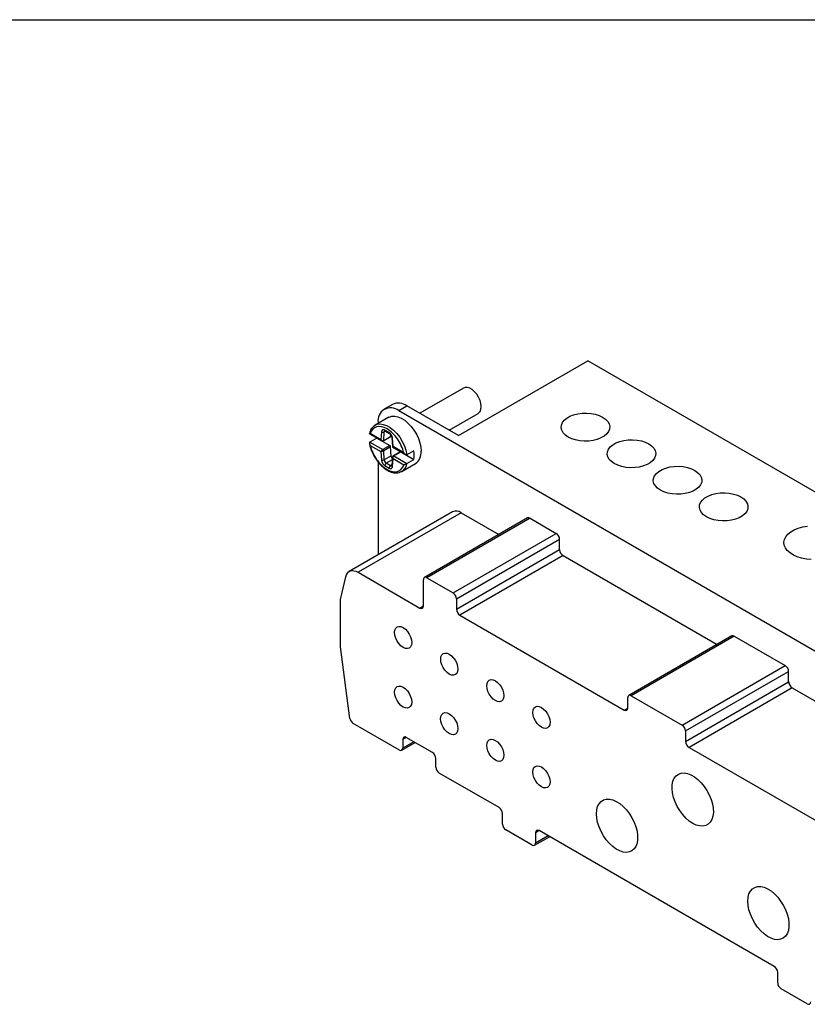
# Model space of a CAD drawing. Header units: millimetres. Extents: x 13 to 546, y 13 to 419.
# Tile 4 of 5: x 398 to 479, y 318 to 419. Entities that reach past the tile are written whole.
import ezdxf

# ---------------------------------------------------------------- set-up
doc = ezdxf.new("R2010")
doc.units = ezdxf.units.MM
doc.header["$LTSCALE"] = 2
doc.linetypes.add('SLD-Solid', pattern=[0])
doc.layers.add('TEXT', color=140, linetype='SLD-Solid', lineweight=25)

msp = doc.modelspace()

# ---------------------------------------------------------------- linework, layer by layer
for p, q in [((443.398, 376.335), (456.692, 384.009)), ((520.331, 347.27), (456.692, 384.009)), ((443.921, 381.225), (439.424, 378.629)), ((436.595, 379.545), (435.746, 379.055)), ((437.246, 378.906), (438.095, 379.396)), ((437.246, 378.906), (511.493, 336.045)), ((443.398, 376.335), (438.095, 379.396)), ((442.424, 376.897), (445.421, 378.627)), ((436.225, 378.226), (434.811, 377.409)), ((435.125, 377.681), (435.125, 377.591)), ((434.81, 377.409), (434.491, 377.096)), ((435.482, 376.721), (435.425, 375.916)), ((435.702, 375.831), (435.764, 376.709)), ((435.897, 376.785), (435.764, 376.709)), ((436.259, 376.644), (435.83, 376.892)), ((435.871, 376.8), (436.3, 376.552)), ((434.233, 376.537), (435.532, 375.787)), ((434.988, 376.087), (434.28, 375.679)), ((434.28, 375.679), (435.63, 374.9)), ((435.425, 375.916), (434.321, 376.553)), ((434.988, 376.087), (436.337, 375.308)), ((435.682, 375.792), (436.389, 376.201)), ((435.702, 375.831), (436.409, 376.24)), ((436.409, 376.24), (436.423, 376.437)), ((436.549, 376.14), (436.611, 375.185)), ((436.664, 375.201), (436.607, 376.072)), ((434.321, 375.329), (435.425, 374.691)), ((435.425, 374.691), (435.482, 373.821)), ((436.337, 375.308), (435.63, 374.9)), ((436.409, 375.191), (435.702, 374.782)), ((435.764, 373.834), (435.702, 374.782)), ((436.471, 374.242), (436.409, 375.191)), ((436.639, 375.147), (437.939, 374.397)), ((437.768, 374.564), (436.664, 375.201)), ((437.397, 374.671), (436.69, 374.263)), ((436.741, 374.258), (437.448, 374.666)), ((437.448, 374.666), (438.798, 373.887)), ((438.798, 374.785), (438.091, 374.377)), ((435.125, 373.646), (435.125, 364.084)), ((436.471, 374.242), (435.764, 373.834)), ((436.59, 373.851), (435.971, 373.493)), ((436.611, 374.149), (436.549, 373.267)), ((436.607, 373.171), (436.664, 373.976)), ((436.664, 373.976), (437.768, 373.339)), ((436.741, 374.258), (438.091, 373.479)), ((438.091, 373.479), (438.798, 373.887)), ((435.83, 373.248), (436.259, 373.001)), ((436.4, 373.246), (435.971, 373.493)), ((436.553, 373.334), (436.4, 373.246)), ((437.443, 372.599), (437.561, 372.646)), ((437.561, 372.646), (437.46, 372.596)), ((437.561, 372.646), (438.975, 373.463)), ((442.774, 368.499), (432.167, 362.376)), ((443.673, 368.41), (433.067, 362.287)), ((450.501, 367.87), (439.895, 361.747)), ((450.746, 367.846), (440.139, 361.722)), ((443.673, 368.41), (447.555, 366.169)), ((450.746, 367.846), (453.445, 366.287)), ((442.839, 360.164), (453.445, 366.287)), ((443.185, 359.565), (453.791, 365.688)), ((453.791, 364.619), (453.791, 365.688)), ((443.185, 358.496), (453.791, 364.619)), ((454.152, 363.994), (443.546, 357.871)), ((454.152, 363.994), (469.971, 354.862)), ((431.261, 359.481), (431.816, 361.811)), ((433.067, 362.287), (439.432, 358.612)), ((439.793, 358.821), (439.793, 361.523)), ((440.139, 361.722), (442.839, 360.164)), ((431.261, 354.614), (431.261, 359.481)), ((443.185, 359.565), (443.185, 358.496)), ((439.432, 358.612), (439.793, 358.821)), ((443.546, 357.871), (460.433, 348.122)), ((471.502, 355.746), (460.896, 349.623)), ((471.747, 355.722), (461.14, 349.599)), ((471.747, 355.722), (476.992, 352.694)), ((432.228, 347.265), (431.261, 354.614)), ((466.385, 346.571), (476.992, 352.694)), ((466.731, 345.971), (477.338, 352.094)), ((477.338, 351.026), (477.338, 352.094)), ((466.731, 344.903), (477.338, 351.026)), ((477.699, 350.401), (467.092, 344.278)), ((477.699, 350.401), (493.518, 341.269)), ((460.794, 348.33), (460.794, 349.399)), ((461.14, 349.599), (466.385, 346.571)), ((460.433, 348.122), (460.794, 348.33)), ((437.317, 344.01), (432.572, 346.749)), ((438.024, 345.309), (437.669, 345.104)), ((440.711, 343.758), (438.024, 345.309)), ((466.731, 345.971), (466.731, 344.903)), ((437.566, 343.985), (438.942, 344.779)), ((437.669, 345.104), (437.669, 344.213)), ((438.796, 344.863), (437.669, 344.213)), ((467.092, 344.278), (483.98, 334.529)), ((441.066, 342.252), (441.066, 343.143)), ((447.564, 338.094), (441.418, 341.642)), ((447.925, 336.4), (447.925, 337.469)), ((450.97, 334.243), (448.271, 335.801)), ((451.215, 334.218), (452.747, 335.102)), ((451.678, 335.72), (451.317, 335.511)), ((451.317, 335.511), (451.317, 334.442)), ((452.603, 335.185), (451.317, 334.442)), ((475.848, 321.766), (451.678, 335.72)), ((476.209, 320.072), (476.209, 321.141)), ((479.255, 317.914), (476.555, 319.473))]:
    msp.add_line(p, q)
at = {"flags": 128}
for points in [[(445.421, 378.627), (445.465, 378.656), (445.61, 378.815), (445.701, 379.039), (445.732, 379.314), (445.701, 379.625), (445.61, 379.953), (445.465, 380.28), (445.274, 380.586), (445.047, 380.854), (444.799, 381.068), (444.543, 381.216), (444.295, 381.289), (444.068, 381.282), (443.921, 381.225)], [(454.677, 376.192), (454.382, 376.397), (454.157, 376.629), (454.011, 376.882), (453.947, 377.146), (453.968, 377.412), (454.074, 377.671), (454.26, 377.914), (454.521, 378.134), (454.847, 378.322), (455.228, 378.473), (455.65, 378.581), (456.099, 378.642), (456.56, 378.654), (457.017, 378.617), (457.454, 378.532), (457.857, 378.403), (458.212, 378.233), (458.507, 378.028), (458.731, 377.795), (458.878, 377.543), (458.942, 377.279), (458.92, 377.013), (458.815, 376.754), (458.628, 376.51), (458.368, 376.29), (458.041, 376.102), (457.661, 375.951), (457.239, 375.844), (456.79, 375.783), (456.329, 375.77), (455.872, 375.807), (455.435, 375.892), (455.031, 376.022), (454.677, 376.192)], [(436.225, 378.226), (436.256, 378.243), (436.529, 378.337), (436.836, 378.35), (437.167, 378.283), (437.513, 378.138), (437.861, 377.919), (438.201, 377.633), (438.521, 377.29), (438.812, 376.9), (439.064, 376.476), (439.269, 376.032), (439.42, 375.582), (439.513, 375.141), (439.544, 374.722)], [(434.811, 377.409), (435.026, 377.5), (435.329, 377.538), (435.66, 377.493), (436.008, 377.366), (436.363, 377.162), (436.712, 376.886), (437.043, 376.549), (437.346, 376.161), (437.61, 375.735), (437.826, 375.286), (437.989, 374.828), (438.091, 374.377)], [(459.414, 373.457), (459.119, 373.662), (458.895, 373.894), (458.748, 374.147), (458.685, 374.411), (458.706, 374.677), (458.812, 374.936), (458.998, 375.179), (459.259, 375.399), (459.585, 375.588), (459.965, 375.738), (460.387, 375.846), (460.837, 375.907), (461.297, 375.919), (461.754, 375.882), (462.192, 375.797), (462.595, 375.668), (462.95, 375.498), (463.244, 375.293), (463.469, 375.06), (463.616, 374.808), (463.679, 374.544), (463.658, 374.278), (463.552, 374.019), (463.366, 373.775), (463.105, 373.555), (462.779, 373.367), (462.398, 373.216), (461.976, 373.109), (461.527, 373.048), (461.066, 373.036), (460.61, 373.072), (460.172, 373.157), (459.769, 373.287), (459.414, 373.457)], [(464.152, 370.722), (463.857, 370.927), (463.633, 371.159), (463.486, 371.412), (463.422, 371.676), (463.444, 371.942), (463.549, 372.201), (463.735, 372.445), (463.996, 372.664), (464.322, 372.853), (464.703, 373.003), (465.125, 373.111), (465.574, 373.172), (466.035, 373.184), (466.492, 373.147), (466.929, 373.062), (467.332, 372.933), (467.687, 372.763), (467.982, 372.558), (468.207, 372.325), (468.353, 372.073), (468.417, 371.809), (468.396, 371.543), (468.29, 371.284), (468.104, 371.04), (467.843, 370.82), (467.517, 370.632), (467.136, 370.481), (466.714, 370.374), (466.265, 370.313), (465.804, 370.301), (465.347, 370.337), (464.91, 370.422), (464.507, 370.552), (464.152, 370.722)], [(468.889, 367.987), (468.595, 368.192), (468.37, 368.424), (468.224, 368.677), (468.16, 368.941), (468.181, 369.207), (468.287, 369.466), (468.473, 369.71), (468.734, 369.929), (469.06, 370.118), (469.441, 370.268), (469.863, 370.376), (470.312, 370.437), (470.773, 370.449), (471.23, 370.412), (471.667, 370.328), (472.07, 370.198), (472.425, 370.028), (472.72, 369.823), (472.944, 369.59), (473.091, 369.338), (473.155, 369.074), (473.133, 368.808), (473.028, 368.549), (472.841, 368.305), (472.581, 368.085), (472.254, 367.897), (471.874, 367.746), (471.452, 367.639), (471.003, 367.578), (470.542, 367.566), (470.085, 367.602), (469.647, 367.687), (469.244, 367.817), (468.889, 367.987)], [(479.659, 363.605), (479.155, 363.649), (478.672, 363.741), (478.223, 363.878), (477.82, 364.058), (477.476, 364.274), (477.2, 364.521), (477, 364.791), (476.883, 365.077), (476.85, 365.37), (476.904, 365.662), (477.043, 365.945), (477.262, 366.21), (477.556, 366.45), (477.916, 366.657), (478.331, 366.827), (478.79, 366.954), (479.28, 367.034)], [(431.816, 361.811), (431.875, 362.021), (431.97, 362.196), (432.098, 362.329), (432.254, 362.418), (432.435, 362.458), (432.635, 362.449), (432.848, 362.392), (433.067, 362.287)], [(436.822, 356.088), (436.852, 356.334), (436.941, 356.53), (437.081, 356.66), (437.264, 356.716), (437.477, 356.695), (437.706, 356.598), (437.935, 356.431), (438.148, 356.206), (438.331, 355.938), (438.471, 355.646), (438.56, 355.349), (438.59, 355.067), (438.56, 354.82), (438.471, 354.625), (438.331, 354.495), (438.148, 354.438), (437.935, 354.459), (437.706, 354.557), (437.477, 354.724), (437.264, 354.949), (437.081, 355.217), (436.941, 355.509), (436.852, 355.806), (436.822, 356.088)], [(441.56, 353.353), (441.59, 353.599), (441.678, 353.795), (441.819, 353.925), (442.002, 353.982), (442.215, 353.96), (442.444, 353.863), (442.672, 353.696), (442.886, 353.471), (443.069, 353.203), (443.209, 352.911), (443.297, 352.614), (443.327, 352.332), (443.297, 352.085), (443.209, 351.89), (443.069, 351.76), (442.886, 351.703), (442.672, 351.724), (442.444, 351.822), (442.215, 351.989), (442.002, 352.214), (441.819, 352.482), (441.678, 352.774), (441.59, 353.071), (441.56, 353.353)], [(436.822, 349.961), (436.851, 350.209), (436.939, 350.404), (437.079, 350.535), (437.262, 350.593), (437.475, 350.572), (437.703, 350.476), (437.932, 350.309), (438.146, 350.085), (438.329, 349.817), (438.47, 349.525), (438.559, 349.228), (438.589, 348.946), (438.56, 348.699), (438.472, 348.503), (438.332, 348.372), (438.149, 348.315), (437.936, 348.335), (437.708, 348.432), (437.479, 348.598), (437.265, 348.822), (437.082, 349.09), (436.941, 349.382), (436.852, 349.68), (436.822, 349.961)], [(446.297, 350.618), (446.327, 350.865), (446.416, 351.06), (446.556, 351.19), (446.739, 351.247), (446.952, 351.225), (447.181, 351.128), (447.41, 350.961), (447.623, 350.736), (447.806, 350.468), (447.947, 350.176), (448.035, 349.879), (448.065, 349.597), (448.035, 349.35), (447.947, 349.155), (447.806, 349.025), (447.623, 348.968), (447.41, 348.99), (447.181, 349.087), (446.952, 349.254), (446.739, 349.479), (446.556, 349.747), (446.416, 350.039), (446.327, 350.336), (446.297, 350.618)], [(451.035, 347.883), (451.065, 348.13), (451.153, 348.325), (451.294, 348.455), (451.477, 348.512), (451.69, 348.49), (451.919, 348.393), (452.148, 348.226), (452.361, 348.001), (452.544, 347.733), (452.684, 347.441), (452.773, 347.144), (452.803, 346.862), (452.773, 346.615), (452.684, 346.42), (452.544, 346.29), (452.361, 346.233), (452.148, 346.255), (451.919, 346.352), (451.69, 346.519), (451.477, 346.744), (451.294, 347.012), (451.153, 347.304), (451.065, 347.601), (451.035, 347.883)], [(441.559, 347.226), (441.589, 347.474), (441.677, 347.669), (441.817, 347.8), (441.999, 347.858), (442.212, 347.837), (442.441, 347.741), (442.67, 347.574), (442.883, 347.35), (443.067, 347.082), (443.207, 346.79), (443.296, 346.493), (443.327, 346.211), (443.297, 345.964), (443.21, 345.768), (443.07, 345.637), (442.887, 345.58), (442.674, 345.6), (442.445, 345.697), (442.216, 345.863), (442.003, 346.087), (441.82, 346.355), (441.679, 346.647), (441.59, 346.945), (441.559, 347.226)], [(446.297, 344.491), (446.326, 344.739), (446.414, 344.934), (446.554, 345.065), (446.737, 345.123), (446.95, 345.102), (447.178, 345.006), (447.407, 344.839), (447.621, 344.615), (447.804, 344.347), (447.945, 344.055), (448.034, 343.758), (448.065, 343.476), (448.035, 343.229), (447.947, 343.033), (447.807, 342.902), (447.625, 342.845), (447.412, 342.865), (447.183, 342.962), (446.954, 343.128), (446.741, 343.353), (446.557, 343.62), (446.416, 343.912), (446.328, 344.21), (446.297, 344.491)], [(451.034, 341.756), (451.064, 342.004), (451.152, 342.199), (451.292, 342.33), (451.474, 342.388), (451.687, 342.367), (451.916, 342.271), (452.145, 342.104), (452.358, 341.88), (452.542, 341.612), (452.683, 341.32), (452.772, 341.023), (452.802, 340.741), (452.773, 340.494), (452.685, 340.298), (452.545, 340.167), (452.362, 340.11), (452.149, 340.13), (451.921, 340.227), (451.692, 340.393), (451.478, 340.618), (451.295, 340.885), (451.154, 341.177), (451.065, 341.475), (451.034, 341.756)], [(467.48, 336.468), (467.122, 336.71), (466.773, 337.015), (466.445, 337.374), (466.147, 337.779), (465.886, 338.216), (465.672, 338.673), (465.509, 339.138), (465.403, 339.596), (465.356, 340.035), (465.371, 340.442), (465.446, 340.805), (465.579, 341.113), (465.767, 341.359), (466.005, 341.535), (466.284, 341.635), (466.598, 341.657), (466.937, 341.601), (467.291, 341.468), (467.651, 341.261), (468.006, 340.987), (468.345, 340.653), (468.66, 340.27), (468.94, 339.847), (469.178, 339.399), (469.368, 338.936), (469.503, 338.473), (469.579, 338.023), (469.595, 337.598), (469.55, 337.212), (469.446, 336.875), (469.284, 336.597), (469.071, 336.385), (468.812, 336.247), (468.514, 336.185), (468.187, 336.202), (467.839, 336.298), (467.48, 336.468)], [(457.576, 337.45), (457.606, 337.847), (457.697, 338.196), (457.845, 338.489), (458.047, 338.717), (458.295, 338.874), (458.585, 338.954), (458.906, 338.955), (459.25, 338.878), (459.607, 338.725), (459.966, 338.5), (460.318, 338.209), (460.652, 337.862), (460.958, 337.467), (461.228, 337.037), (461.455, 336.583), (461.63, 336.119), (461.75, 335.658), (461.811, 335.213), (461.811, 334.798), (461.75, 334.423), (461.63, 334.101), (461.455, 333.839), (461.228, 333.647), (460.958, 333.528), (460.652, 333.487), (460.318, 333.525), (459.966, 333.64), (459.607, 333.83), (459.25, 334.089), (458.906, 334.409), (458.585, 334.782), (458.295, 335.196), (458.047, 335.64), (457.845, 336.1), (457.697, 336.564), (457.606, 337.019), (457.576, 337.45)], [(473.132, 328.47), (473.163, 328.866), (473.253, 329.216), (473.401, 329.509), (473.603, 329.737), (473.852, 329.893), (474.141, 329.973), (474.462, 329.975), (474.806, 329.898), (475.163, 329.745), (475.523, 329.519), (475.875, 329.229), (476.208, 328.881), (476.515, 328.486), (476.785, 328.056), (477.011, 327.602), (477.186, 327.138), (477.306, 326.677), (477.367, 326.233), (477.367, 325.817), (477.306, 325.443), (477.186, 325.12), (477.011, 324.859), (476.785, 324.666), (476.515, 324.547), (476.208, 324.507), (475.875, 324.544), (475.523, 324.66), (475.163, 324.85), (474.806, 325.109), (474.462, 325.429), (474.141, 325.801), (473.852, 326.215), (473.603, 326.659), (473.401, 327.12), (473.253, 327.584), (473.163, 328.038), (473.132, 328.47)]]:
    msp.add_lwpolyline(points, dxfattribs=at)
for centre, radius, start, end in [((437.216, 378.172), 1.507, 54.34106, 114.34848), ((436.425, 377.88), 1.315, 51.32581, 188.68494), ((435.301, 376.572), 0.971, 120.32337, 144.189), ((435.634, 376.966), 0.288, 238.1077, 296.81043), ((435.928, 376.881), 0.0986, 173.70115, 234.98667), ((436.359, 376.634), 0.101, 174.40894, 233.96625), ((436.636, 376.156), 0.0891, 189.97638, 250.59483), ((436.257, 374.336), 2.58, 349.97556, 10.02444), ((438.214, 374.565), 1.34, 304.60924, 6.70294), ((435.609, 374.126), 0.331, 247.34035, 297.94439), ((436.137, 373.234), 0.307, 122.60548, 177.39452), ((436.566, 372.987), 0.307, 122.60548, 177.39452), ((436.659, 373.268), 0.11, 180.69642, 241.77849), ((436.947, 373.622), 1.153, 302.15709, 352.852), ((443.146, 367.674), 0.905, 54.3825, 114.30704), ((450.603, 367.645), 0.246, 54.38242, 114.30712), ((453.04, 365.653), 0.752, 2.60548, 57.39452), ((454.575, 364.655), 0.784, 182.60548, 237.39452), ((440.004, 361.557), 0.214, 50.79671, 189.21404), ((442.433, 359.53), 0.752, 2.60548, 57.39452), ((439.573, 358.785), 0.223, 230.79671, 9.21404), ((443.968, 358.532), 0.784, 182.60548, 237.39452), ((471.604, 355.522), 0.246, 54.38242, 114.30712), ((476.587, 352.06), 0.752, 2.60548, 57.39452), ((478.122, 351.061), 0.784, 182.60548, 237.39452), ((461.005, 349.433), 0.214, 50.79671, 189.21404), ((460.574, 348.295), 0.223, 230.79671, 9.21404), ((432.996, 347.404), 0.781, 190.27189, 237.06953), ((465.98, 345.937), 0.752, 2.60548, 57.39452), ((437.886, 345.139), 0.219, 50.79671, 189.21404), ((437.455, 344.178), 0.218, 230.79671, 9.21404), ((467.515, 344.938), 0.784, 182.60548, 237.39452), ((440.296, 343.108), 0.771, 2.60548, 57.39452), ((441.831, 342.287), 0.766, 182.60548, 237.39452), ((447.141, 337.433), 0.784, 2.60548, 57.39452), ((448.676, 336.435), 0.752, 182.60548, 237.39452), ((451.537, 335.547), 0.223, 50.79671, 189.21404), ((451.106, 334.408), 0.214, 230.79671, 9.21404), ((475.425, 321.105), 0.784, 2.60548, 57.39452), ((476.961, 320.106), 0.752, 182.60548, 237.39452), ((479.39, 318.08), 0.214, 230.79671, 9.21404)]:
    msp.add_arc(centre, radius, start, end)
for points, knots in [([(434.491, 377.096), (434.468, 377.075), (434.329, 376.949), (434.282, 376.723), (434.242, 376.536)], [0, 0, 0, 0, 0.1688651, 1, 1, 1, 1]), ([(437.768, 374.564), (437.654, 375.055), (437.426, 375.559), (436.805, 376.446), (436.43, 376.806), (435.659, 377.251), (435.283, 377.325), (434.663, 377.154), (434.434, 376.914), (434.321, 376.553)], [0, 0, 0, 0, 0.25, 0.25, 0.5, 0.5, 0.75, 0.75, 1, 1, 1, 1]), ([(435.83, 376.892), (435.815, 376.9), (435.785, 376.915), (435.742, 376.93), (435.701, 376.939), (435.662, 376.94), (435.625, 376.935), (435.591, 376.923), (435.552, 376.898), (435.516, 376.854), (435.49, 376.79), (435.484, 376.744), (435.482, 376.721)], [0, 0, 0, 0, 0.0855677, 0.1696386, 0.25273, 0.335233, 0.4174395, 0.4995737, 0.5850332, 0.7493191, 0.8792574, 1, 1, 1, 1]), ([(435.764, 376.709), (435.769, 376.737), (435.777, 376.789), (435.81, 376.813), (435.825, 376.824)], [0, 0, 0, 0, 0.5504741, 1, 1, 1, 1]), ([(435.825, 376.823), (435.824, 376.822), (435.823, 376.821), (435.838, 376.817), (435.86, 376.806), (435.871, 376.8)], [0, 0, 0, 0, 0.262915, 0.6073405, 1, 1, 1, 1]), ([(436.607, 376.072), (436.605, 376.09), (436.602, 376.126), (436.59, 376.181), (436.573, 376.237), (436.552, 376.293), (436.526, 376.347), (436.497, 376.401), (436.452, 376.469), (436.393, 376.539), (436.323, 376.603), (436.28, 376.631), (436.259, 376.644)], [0, 0, 0, 0, 0.0855677, 0.1696386, 0.25273, 0.335233, 0.4174395, 0.4995737, 0.5850332, 0.7493191, 0.8792574, 1, 1, 1, 1]), ([(434.28, 375.679), (434.273, 375.673), (434.257, 375.662), (434.241, 375.634), (434.231, 375.6), (434.229, 375.558), (434.237, 375.501), (434.263, 375.421), (434.3, 375.363), (434.321, 375.329)], [0, 0, 0, 0, 0.0831042, 0.17193197, 0.26964251, 0.37862519, 0.5006088, 0.71198367, 1, 1, 1, 1]), ([(434.321, 376.553), (434.3, 376.548), (434.263, 376.538), (434.236, 376.535), (434.229, 376.538), (434.233, 376.545), (434.245, 376.554), (434.251, 376.558)], [0, 0, 0, 0, 0.3308554, 0.5737439, 0.7463924, 0.8964092, 1, 1, 1, 1]), ([(435.425, 375.916), (435.434, 375.906), (435.452, 375.886), (435.482, 375.862), (435.51, 375.844), (435.535, 375.832), (435.576, 375.816), (435.638, 375.806), (435.681, 375.823), (435.702, 375.831)], [0, 0, 0, 0, 0.1324368, 0.2485758, 0.3484254, 0.4320086, 0.4993747, 0.7587271, 1, 1, 1, 1]), ([(435.514, 375.798), (435.499, 375.808), (435.473, 375.826), (435.443, 375.869), (435.431, 375.899), (435.425, 375.916)], [0, 0, 0, 0, 0.3874553, 0.6695195, 1, 1, 1, 1]), ([(435.51, 375.799), (435.521, 375.793), (435.545, 375.781), (435.588, 375.771), (435.635, 375.773), (435.665, 375.786), (435.68, 375.792)], [0, 0, 0, 0, 0.2201788, 0.4592173, 0.7319551, 1, 1, 1, 1]), ([(435.68, 375.792), (435.686, 375.796), (435.698, 375.804), (435.701, 375.822), (435.702, 375.831)], [0, 0, 0, 0, 0.4987883, 1, 1, 1, 1]), ([(436.3, 376.552), (436.318, 376.54), (436.351, 376.519), (436.403, 376.467), (436.458, 376.395), (436.506, 376.308), (436.538, 376.219), (436.545, 376.168), (436.549, 376.14)], [0, 0, 0, 0, 0.1585039, 0.285776, 0.4529565, 0.6635162, 0.815454, 1, 1, 1, 1]), ([(436.409, 376.24), (436.408, 376.229), (436.405, 376.212), (436.393, 376.205), (436.388, 376.202)], [0, 0, 0, 0, 0.5861885, 1, 1, 1, 1]), ([(434.241, 375.525), (434.262, 375.413), (434.31, 375.161), (434.494, 374.643), (434.808, 374.033), (435.24, 373.464), (435.647, 373.069), (436.048, 372.779), (436.504, 372.557), (436.932, 372.484), (437.256, 372.514), (437.391, 372.575), (437.443, 372.599)], [0, 0, 0, 0, 0.0674669, 0.152706, 0.3052666, 0.4348088, 0.541311, 0.6314607, 0.7408686, 0.875282, 0.9522169, 1, 1, 1, 1]), ([(434.321, 375.329), (434.434, 374.838), (434.663, 374.333), (435.283, 373.446), (435.659, 373.087), (436.43, 372.641), (436.805, 372.567), (437.426, 372.738), (437.654, 372.979), (437.768, 373.339)], [0, 0, 0, 0, 0.25, 0.25, 0.5, 0.5, 0.75, 0.75, 1, 1, 1, 1]), ([(435.425, 374.691), (435.43, 374.701), (435.44, 374.718), (435.459, 374.745), (435.479, 374.77), (435.499, 374.791), (435.529, 374.821), (435.574, 374.863), (435.612, 374.887), (435.63, 374.9)], [0, 0, 0, 0, 0.14015451, 0.26410576, 0.37188003, 0.46352618, 0.53913346, 0.77265655, 1, 1, 1, 1]), ([(435.702, 374.782), (435.692, 374.777), (435.672, 374.766), (435.637, 374.75), (435.597, 374.734), (435.55, 374.718), (435.486, 374.699), (435.448, 374.694), (435.425, 374.691)], [0, 0, 0, 0, 0.1194171, 0.24254, 0.3702345, 0.503277, 0.7013862, 1, 1, 1, 1]), ([(435.63, 374.9), (435.639, 374.894), (435.648, 374.887), (435.664, 374.87), (435.672, 374.861), (435.686, 374.839), (435.691, 374.828), (435.699, 374.805), (435.701, 374.793), (435.702, 374.782)], [0, 0, 0, 0, 0.25, 0.25, 0.5, 0.5, 0.75, 0.75, 1, 1, 1, 1]), ([(436.409, 375.191), (436.408, 375.21), (436.4, 375.236), (436.372, 375.281), (436.353, 375.298), (436.337, 375.308)], [0, 0, 0, 0, 0.5, 0.5, 1, 1, 1, 1]), ([(436.609, 375.218), (436.609, 375.217), (436.607, 375.211), (436.615, 375.206), (436.634, 375.2), (436.653, 375.201), (436.664, 375.201)], [0, 0, 0, 0, 0.02562808, 0.41299365, 0.68164587, 1, 1, 1, 1]), ([(436.609, 375.216), (436.61, 375.208), (436.612, 375.192), (436.623, 375.169), (436.639, 375.15), (436.653, 375.14), (436.66, 375.136)], [0, 0, 0, 0, 0.2499117, 0.4951737, 0.743152, 1, 1, 1, 1]), ([(436.664, 375.201), (436.66, 375.193), (436.652, 375.177), (436.649, 375.159), (436.65, 375.146), (436.654, 375.139), (436.659, 375.136), (436.661, 375.135)], [0, 0, 0, 0, 0.25995954, 0.48986631, 0.68976906, 0.85975844, 1, 1, 1, 1]), ([(437.398, 374.67), (437.4, 374.672), (437.407, 374.678), (437.426, 374.677), (437.441, 374.67), (437.448, 374.666)], [0, 0, 0, 0, 0.185153, 0.607373, 1, 1, 1, 1]), ([(435.482, 373.821), (435.483, 373.803), (435.487, 373.767), (435.499, 373.711), (435.515, 373.655), (435.537, 373.6), (435.562, 373.545), (435.592, 373.491), (435.637, 373.423), (435.695, 373.353), (435.765, 373.289), (435.809, 373.262), (435.83, 373.248)], [0, 0, 0, 0, 0.0855677, 0.1696386, 0.25273, 0.335233, 0.4174395, 0.4995737, 0.5850332, 0.7493191, 0.8792574, 1, 1, 1, 1]), ([(436.598, 373.968), (436.596, 373.97), (436.566, 373.993), (436.526, 374.061), (436.483, 374.154), (436.475, 374.212), (436.471, 374.242)], [0, 0, 0, 0, 0.0348476, 0.3932704, 0.6856494, 1, 1, 1, 1]), ([(436.691, 374.264), (436.679, 374.255), (436.654, 374.236), (436.627, 374.199), (436.613, 374.159), (436.61, 374.133), (436.609, 374.12)], [0, 0, 0, 0, 0.2653975, 0.538223, 0.7784074, 1, 1, 1, 1]), ([(436.664, 373.976), (436.655, 373.987), (436.639, 374.009), (436.624, 374.041), (436.615, 374.069), (436.61, 374.093), (436.609, 374.107), (436.609, 374.113)], [0, 0, 0, 0, 0.2652052, 0.497774, 0.6977234, 0.8650991, 1, 1, 1, 1]), ([(436.741, 374.258), (436.733, 374.252), (436.715, 374.241), (436.693, 374.215), (436.674, 374.184), (436.656, 374.14), (436.645, 374.067), (436.657, 374.01), (436.664, 373.976)], [0, 0, 0, 0, 0.1138667, 0.2286353, 0.3449575, 0.4634593, 0.6818816, 1, 1, 1, 1]), ([(436.741, 374.258), (436.733, 374.262), (436.715, 374.269), (436.698, 374.27), (436.692, 374.264), (436.691, 374.264)], [0, 0, 0, 0, 0.4636986, 0.9628451, 1, 1, 1, 1]), ([(438.091, 374.377), (438.082, 374.373), (438.064, 374.365), (438.031, 374.364), (437.993, 374.371), (437.953, 374.388), (437.901, 374.42), (437.835, 374.476), (437.792, 374.532), (437.768, 374.564)], [0, 0, 0, 0, 0.0831042, 0.171932, 0.2696425, 0.3786252, 0.5006088, 0.7119837, 1, 1, 1, 1]), ([(436.259, 373.001), (436.274, 372.993), (436.303, 372.977), (436.346, 372.962), (436.388, 372.954), (436.427, 372.952), (436.463, 372.957), (436.497, 372.969), (436.537, 372.994), (436.573, 373.038), (436.598, 373.102), (436.604, 373.149), (436.607, 373.171)], [0, 0, 0, 0, 0.08556772, 0.1696386, 0.25273002, 0.33523304, 0.41743945, 0.49957367, 0.58503321, 0.74931906, 0.87925741, 1, 1, 1, 1]), ([(436.549, 373.267), (436.547, 373.253), (436.543, 373.232), (436.545, 373.233), (436.546, 373.233)], [0, 0, 0, 0, 0.643185, 1, 1, 1, 1]), ([(437.768, 373.339), (437.78, 373.343), (437.804, 373.35), (437.842, 373.363), (437.878, 373.377), (437.923, 373.395), (437.977, 373.42), (438.042, 373.452), (438.075, 373.47), (438.091, 373.479)], [0, 0, 0, 0, 0.1540475, 0.2887595, 0.4042498, 0.5007032, 0.6964173, 0.8591263, 1, 1, 1, 1])]:
    msp.add_open_spline(points, degree=3, knots=knots)
for points in [[(435.764, 373.834), (435.773, 373.704), (435.863, 373.556), (435.971, 373.493)], [(436.4, 373.246), (436.454, 373.214), (436.504, 373.21), (436.541, 373.228)]]:
    msp.add_open_spline(points, degree=3)
at = {"layer": 'TEXT'}
msp.add_line((12.7, 419.1), (546.1, 419.1), dxfattribs=at)

doc.saveas('drawing.dxf')
